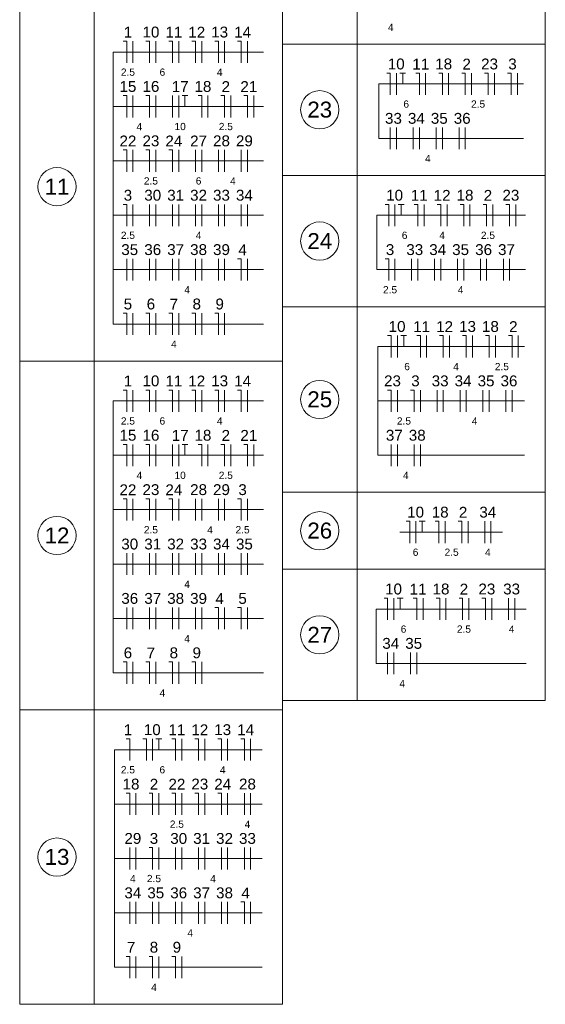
# Model space of a CAD drawing. Header units: millimetres. Extents: x -8 to 220, y -114 to 51.
# Tile 17 of 82: x -7.58 to -0.34, y 9.57 to 23.15. Entities that reach past the tile are written whole.
import ezdxf

# ---------------------------------------------------------------- set-up
doc = ezdxf.new("R2010")
doc.units = ezdxf.units.MM
doc.header["$MEASUREMENT"] = 0
for name, color, linetype, lineweight in [('DI-Tabelas', 7, 'Continuous', 5), ('EL-Fios (Fase 1)', 7, 'Continuous', 5), ('EL-Fios (Fase 2)', 7, 'Continuous', 5), ('EL-Fios (Fase 3)', 7, 'Continuous', 5), ('EL-Fios (Neutro)', 7, 'Continuous', 5), ('EL-Fios (Terra)', 7, 'Continuous', 5), ('EL-Textos fios', 7, 'Continuous', 5)]:
    doc.layers.add(name, color=color, linetype=linetype, lineweight=lineweight)
doc.styles.add('Arial', font='arial.ttf')

msp = doc.modelspace()

# ---------------------------------------------------------------- linework, layer by layer
at = {"layer": 'DI-Tabelas'}
for p, q in [((-3.96, 22.814), (-3.96, 24.624)), ((-2.932, 24.624), (-2.932, 22.814)), ((-0.336, 24.624), (-0.336, 22.814)), ((-7.583, 18.444), (-7.583, 23.254)), ((-6.555, 23.254), (-6.555, 18.444)), ((-3.96, 23.254), (-3.96, 18.444)), ((-2.932, 22.814), (-3.96, 22.814)), ((-3.96, 21.004), (-3.96, 22.814)), ((-0.336, 22.814), (-2.932, 22.814)), ((-2.932, 22.814), (-2.932, 21.004)), ((-0.336, 22.814), (-0.336, 21.004)), ((-2.932, 21.004), (-3.96, 21.004)), ((-3.96, 19.194), (-3.96, 21.004)), ((-0.336, 21.004), (-2.932, 21.004)), ((-2.932, 21.004), (-2.932, 19.194)), ((-0.336, 21.004), (-0.336, 19.194)), ((-2.932, 19.194), (-3.96, 19.194)), ((-3.96, 16.634), (-3.96, 19.194)), ((-0.336, 19.194), (-2.932, 19.194)), ((-2.932, 19.194), (-2.932, 16.634)), ((-0.336, 19.194), (-0.336, 16.634)), ((-6.555, 18.444), (-7.583, 18.444)), ((-7.583, 13.634), (-7.583, 18.444)), ((-3.96, 18.444), (-6.555, 18.444)), ((-6.555, 18.444), (-6.555, 13.634)), ((-3.96, 18.444), (-3.96, 13.634)), ((-2.932, 16.634), (-3.96, 16.634)), ((-3.96, 15.574), (-3.96, 16.634)), ((-0.336, 16.634), (-2.932, 16.634)), ((-2.932, 16.634), (-2.932, 15.574)), ((-0.336, 16.634), (-0.336, 15.574)), ((-2.932, 15.574), (-3.96, 15.574)), ((-3.96, 13.764), (-3.96, 15.574)), ((-0.336, 15.574), (-2.932, 15.574)), ((-2.932, 15.574), (-2.932, 13.764)), ((-0.336, 15.574), (-0.336, 13.764)), ((-2.932, 13.764), (-3.96, 13.764)), ((-0.336, 13.764), (-2.932, 13.764)), ((-6.555, 13.634), (-7.583, 13.634)), ((-7.583, 9.574), (-7.583, 13.634)), ((-3.96, 13.634), (-6.555, 13.634)), ((-6.555, 13.634), (-6.555, 9.574)), ((-3.96, 13.634), (-3.96, 9.574)), ((-6.555, 9.574), (-7.583, 9.574)), ((-3.96, 9.574), (-6.555, 9.574))]:
    msp.add_line(p, q, dxfattribs=at)
at = {"layer": 'DI-Tabelas', "color": 7}
for centre in [(-3.446, 21.909), (-7.069, 20.849), (-3.446, 20.099), (-3.446, 17.914), (-7.069, 16.039), (-3.446, 16.104), (-3.446, 14.669), (-7.069, 11.604)]:
    msp.add_circle(centre, 0.264, dxfattribs=at)
at = {"layer": 'EL-Fios (Fase 1)', "color": 7}
for p, q in [((-6.023, 22.555), (-6.023, 22.855)), ((-4.758, 22.555), (-4.758, 22.855)), ((-4.442, 22.555), (-4.442, 22.855)), ((-1.67, 22.115), (-1.67, 22.415)), ((-1.037, 22.115), (-1.037, 22.415)), ((-0.721, 22.115), (-0.721, 22.415)), ((-6.023, 21.805), (-6.023, 22.105)), ((-4.989, 21.805), (-4.989, 22.105)), ((-4.357, 21.805), (-4.357, 22.105)), ((-2.473, 21.365), (-2.473, 21.665)), ((-1.841, 21.365), (-1.841, 21.665)), ((-5.707, 21.055), (-5.707, 21.355)), ((-5.391, 21.055), (-5.391, 21.355)), ((-4.528, 21.055), (-4.528, 21.355)), ((-6.023, 20.305), (-6.023, 20.605)), ((-5.792, 20.305), (-5.792, 20.605)), ((-5.476, 20.305), (-5.476, 20.605)), ((-5.16, 20.305), (-5.16, 20.605)), ((-4.844, 20.305), (-4.844, 20.605)), ((-1.375, 20.305), (-1.375, 20.605)), ((-0.743, 20.305), (-0.743, 20.605)), ((-6.108, 19.555), (-6.108, 19.855)), ((-5.476, 19.555), (-5.476, 19.855)), ((-5.16, 19.555), (-5.16, 19.855)), ((-4.844, 19.555), (-4.844, 19.855)), ((-4.442, 19.555), (-4.442, 19.855)), ((-2.409, 19.555), (-2.409, 19.855)), ((-2.179, 19.555), (-2.179, 19.855)), ((-1.546, 19.555), (-1.546, 19.855)), ((-0.914, 19.555), (-0.914, 19.855)), ((-6.023, 18.805), (-6.023, 19.105)), ((-5.391, 18.805), (-5.391, 19.105)), ((-5.074, 18.805), (-5.074, 19.105)), ((-1.341, 18.495), (-1.341, 18.795)), ((-1.025, 18.495), (-1.025, 18.795)), ((-6.023, 17.745), (-6.023, 18.045)), ((-4.758, 17.745), (-4.758, 18.045)), ((-4.442, 17.745), (-4.442, 18.045)), ((-2.375, 17.745), (-2.375, 18.045)), ((-2.059, 17.745), (-2.059, 18.045)), ((-1.828, 17.745), (-1.828, 18.045)), ((-1.196, 17.745), (-1.196, 18.045)), ((-6.023, 16.995), (-6.023, 17.295)), ((-4.989, 16.995), (-4.989, 17.295)), ((-4.357, 16.995), (-4.357, 17.295)), ((-2.461, 16.995), (-2.461, 17.295)), ((-2.145, 16.995), (-2.145, 17.295)), ((-5.707, 16.245), (-5.707, 16.545)), ((-5.391, 16.245), (-5.391, 16.545)), ((-4.844, 16.245), (-4.844, 16.545)), ((-4.442, 16.245), (-4.442, 16.545)), ((-1.718, 15.935), (-1.718, 16.235)), ((-6.108, 15.495), (-6.108, 15.795)), ((-5.792, 15.495), (-5.792, 15.795)), ((-5.476, 15.495), (-5.476, 15.795)), ((-5.16, 15.495), (-5.16, 15.795)), ((-4.528, 15.495), (-4.528, 15.795)), ((-1.706, 14.875), (-1.706, 15.175)), ((-1.074, 14.875), (-1.074, 15.175)), ((-0.844, 14.875), (-0.844, 15.175)), ((-5.792, 14.745), (-5.792, 15.045)), ((-5.476, 14.745), (-5.476, 15.045)), ((-5.16, 14.745), (-5.16, 15.045)), ((-4.758, 14.745), (-4.758, 15.045)), ((-4.442, 14.745), (-4.442, 15.045)), ((-2.194, 14.125), (-2.194, 14.425)), ((-5.707, 13.995), (-5.707, 14.295)), ((-5.391, 13.995), (-5.391, 14.295)), ((-4.716, 12.935), (-4.716, 13.235)), ((-4.4, 12.935), (-4.4, 13.235)), ((-5.981, 12.185), (-5.981, 12.485)), ((-5.032, 12.185), (-5.032, 12.485)), ((-4.716, 12.185), (-4.716, 12.485)), ((-6.066, 11.435), (-6.066, 11.735)), ((-5.665, 11.435), (-5.665, 11.735)), ((-5.434, 11.435), (-5.434, 11.735)), ((-5.118, 11.435), (-5.118, 11.735)), ((-4.802, 11.435), (-4.802, 11.735)), ((-4.486, 11.435), (-4.486, 11.735)), ((-5.75, 10.685), (-5.75, 10.985)), ((-5.118, 10.685), (-5.118, 10.985)), ((-4.802, 10.685), (-4.802, 10.985)), ((-4.4, 10.685), (-4.4, 10.985)), ((-5.981, 9.935), (-5.981, 10.235)), ((-5.665, 9.935), (-5.665, 10.235))]:
    msp.add_line(p, q, dxfattribs=at)
at = {"layer": 'EL-Fios (Fase 2)', "color": 7}
for p, q in [((-5.707, 22.555), (-5.707, 22.855)), ((-5.391, 22.555), (-5.391, 22.855)), ((-2.387, 22.115), (-2.387, 22.415)), ((-1.986, 22.115), (-1.986, 22.415)), ((-1.353, 22.115), (-1.353, 22.415)), ((-5.476, 21.805), (-5.476, 22.105)), ((-4.673, 21.805), (-4.673, 22.105)), ((-2.157, 21.365), (-2.157, 21.665)), ((-1.525, 21.365), (-1.525, 21.665)), ((-5.16, 21.055), (-5.16, 21.355)), ((-4.844, 21.055), (-4.844, 21.355)), ((-4.442, 21.055), (-4.442, 21.355)), ((-5.707, 20.305), (-5.707, 20.605)), ((-5.391, 20.305), (-5.391, 20.605)), ((-5.074, 20.305), (-5.074, 20.605)), ((-4.528, 20.305), (-4.528, 20.605)), ((-2.409, 20.305), (-2.409, 20.605)), ((-2.007, 20.305), (-2.007, 20.605)), ((-1.059, 20.305), (-1.059, 20.605)), ((-5.792, 19.555), (-5.792, 19.855)), ((-5.074, 19.555), (-5.074, 19.855)), ((-4.758, 19.555), (-4.758, 19.855)), ((-1.862, 19.555), (-1.862, 19.855)), ((-1.23, 19.555), (-1.23, 19.855)), ((-2.375, 18.495), (-2.375, 18.795)), ((-1.973, 18.495), (-1.973, 18.795)), ((-0.709, 18.495), (-0.709, 18.795)), ((-5.707, 17.745), (-5.707, 18.045)), ((-5.391, 17.745), (-5.391, 18.045)), ((-1.512, 17.745), (-1.512, 18.045)), ((-0.88, 17.745), (-0.88, 18.045)), ((-5.476, 16.995), (-5.476, 17.295)), ((-4.673, 16.995), (-4.673, 17.295)), ((-2.059, 16.995), (-2.059, 17.295)), ((-5.16, 16.245), (-5.16, 16.545)), ((-4.758, 16.245), (-4.758, 16.545)), ((-2.12, 15.935), (-2.12, 16.235)), ((-1.402, 15.935), (-1.402, 16.235)), ((-1.172, 15.935), (-1.172, 16.235)), ((-6.023, 15.495), (-6.023, 15.795)), ((-5.707, 15.495), (-5.707, 15.795)), ((-5.391, 15.495), (-5.391, 15.795)), ((-4.844, 15.495), (-4.844, 15.795)), ((-2.424, 14.875), (-2.424, 15.175)), ((-2.022, 14.875), (-2.022, 15.175)), ((-1.39, 14.875), (-1.39, 15.175)), ((-6.108, 14.745), (-6.108, 15.045)), ((-5.391, 14.745), (-5.391, 15.045)), ((-5.074, 14.745), (-5.074, 15.045)), ((-2.51, 14.125), (-2.51, 14.425)), ((-5.75, 12.935), (-5.75, 13.235)), ((-5.348, 12.935), (-5.348, 13.235)), ((-5.665, 12.185), (-5.665, 12.485)), ((-4.486, 12.185), (-4.486, 12.485)), ((-5.981, 11.435), (-5.981, 11.735)), ((-5.348, 11.435), (-5.348, 11.735)), ((-5.032, 11.435), (-5.032, 11.735)), ((-4.716, 11.435), (-4.716, 11.735)), ((-6.066, 10.685), (-6.066, 10.985)), ((-5.434, 10.685), (-5.434, 10.985)), ((-4.716, 10.685), (-4.716, 10.985))]:
    msp.add_line(p, q, dxfattribs=at)
at = {"layer": 'EL-Fios (Fase 3)', "color": 7}
for p, q in [((-5.074, 22.555), (-5.074, 22.855)), ((-5.707, 21.805), (-5.707, 22.105)), ((-5.391, 21.805), (-5.391, 22.105)), ((-2.387, 21.365), (-2.387, 21.665)), ((-2.071, 21.365), (-2.071, 21.665)), ((-1.755, 21.365), (-1.755, 21.665)), ((-1.439, 21.365), (-1.439, 21.665)), ((-6.023, 21.055), (-6.023, 21.355)), ((-5.074, 21.055), (-5.074, 21.355)), ((-4.758, 21.055), (-4.758, 21.355)), ((-4.758, 20.305), (-4.758, 20.605)), ((-4.442, 20.305), (-4.442, 20.605)), ((-1.691, 20.305), (-1.691, 20.605)), ((-6.023, 19.555), (-6.023, 19.855)), ((-5.707, 19.555), (-5.707, 19.855)), ((-5.391, 19.555), (-5.391, 19.855)), ((-2.093, 19.555), (-2.093, 19.855)), ((-1.777, 19.555), (-1.777, 19.855)), ((-1.461, 19.555), (-1.461, 19.855)), ((-1.145, 19.555), (-1.145, 19.855)), ((-0.829, 19.555), (-0.829, 19.855)), ((-5.707, 18.805), (-5.707, 19.105)), ((-4.758, 18.805), (-4.758, 19.105)), ((-1.657, 18.495), (-1.657, 18.795)), ((-5.074, 17.745), (-5.074, 18.045)), ((-1.743, 17.745), (-1.743, 18.045)), ((-1.427, 17.745), (-1.427, 18.045)), ((-1.111, 17.745), (-1.111, 18.045)), ((-0.795, 17.745), (-0.795, 18.045)), ((-5.707, 16.995), (-5.707, 17.295)), ((-5.391, 16.995), (-5.391, 17.295)), ((-2.375, 16.995), (-2.375, 17.295)), ((-6.023, 16.245), (-6.023, 16.545)), ((-5.074, 16.245), (-5.074, 16.545)), ((-1.086, 15.935), (-1.086, 16.235)), ((-5.074, 15.495), (-5.074, 15.795)), ((-4.758, 15.495), (-4.758, 15.795)), ((-4.442, 15.495), (-4.442, 15.795)), ((-0.758, 14.875), (-0.758, 15.175)), ((-6.023, 14.745), (-6.023, 15.045)), ((-5.707, 14.745), (-5.707, 15.045)), ((-2.424, 14.125), (-2.424, 14.425)), ((-2.108, 14.125), (-2.108, 14.425)), ((-6.023, 13.995), (-6.023, 14.295)), ((-5.074, 13.995), (-5.074, 14.295)), ((-5.032, 12.935), (-5.032, 13.235)), ((-5.348, 12.185), (-5.348, 12.485)), ((-4.4, 12.185), (-4.4, 12.485)), ((-4.4, 11.435), (-4.4, 11.735)), ((-5.981, 10.685), (-5.981, 10.985)), ((-5.665, 10.685), (-5.665, 10.985)), ((-5.348, 10.685), (-5.348, 10.985)), ((-5.032, 10.685), (-5.032, 10.985)), ((-5.348, 9.935), (-5.348, 10.235))]:
    msp.add_line(p, q, dxfattribs=at)
at = {"layer": 'EL-Fios (Neutro)', "color": 7}
for p, q in [((-6.158, 22.855), (-6.108, 22.855)), ((-6.108, 22.555), (-6.108, 22.855)), ((-5.842, 22.855), (-5.792, 22.855)), ((-5.792, 22.555), (-5.792, 22.855)), ((-5.526, 22.855), (-5.476, 22.855)), ((-5.476, 22.555), (-5.476, 22.855)), ((-5.21, 22.855), (-5.16, 22.855)), ((-5.16, 22.555), (-5.16, 22.855)), ((-4.894, 22.855), (-4.844, 22.855)), ((-4.844, 22.555), (-4.844, 22.855)), ((-4.578, 22.855), (-4.528, 22.855)), ((-4.528, 22.555), (-4.528, 22.855)), ((-2.523, 22.415), (-2.473, 22.415)), ((-2.473, 22.115), (-2.473, 22.415)), ((-2.121, 22.415), (-2.071, 22.415)), ((-2.071, 22.115), (-2.071, 22.415)), ((-1.805, 22.415), (-1.755, 22.415)), ((-1.755, 22.115), (-1.755, 22.415)), ((-1.489, 22.415), (-1.439, 22.415)), ((-1.439, 22.115), (-1.439, 22.415)), ((-1.173, 22.415), (-1.123, 22.415)), ((-1.123, 22.115), (-1.123, 22.415)), ((-0.857, 22.415), (-0.807, 22.415)), ((-0.807, 22.115), (-0.807, 22.415)), ((-6.158, 22.105), (-6.108, 22.105)), ((-6.108, 21.805), (-6.108, 22.105)), ((-5.842, 22.105), (-5.792, 22.105)), ((-5.792, 21.805), (-5.792, 22.105)), ((-5.124, 22.105), (-5.074, 22.105)), ((-5.074, 21.805), (-5.074, 22.105)), ((-4.808, 22.105), (-4.758, 22.105)), ((-4.758, 21.805), (-4.758, 22.105)), ((-4.492, 22.105), (-4.442, 22.105)), ((-4.442, 21.805), (-4.442, 22.105)), ((-6.158, 21.355), (-6.108, 21.355)), ((-6.108, 21.055), (-6.108, 21.355)), ((-5.842, 21.355), (-5.792, 21.355)), ((-5.792, 21.055), (-5.792, 21.355)), ((-5.526, 21.355), (-5.476, 21.355)), ((-5.476, 21.055), (-5.476, 21.355)), ((-6.158, 20.605), (-6.108, 20.605)), ((-6.108, 20.305), (-6.108, 20.605)), ((-2.545, 20.605), (-2.495, 20.605)), ((-2.495, 20.305), (-2.495, 20.605)), ((-2.143, 20.605), (-2.093, 20.605)), ((-2.093, 20.305), (-2.093, 20.605)), ((-1.827, 20.605), (-1.777, 20.605)), ((-1.777, 20.305), (-1.777, 20.605)), ((-1.511, 20.605), (-1.461, 20.605)), ((-1.461, 20.305), (-1.461, 20.605)), ((-1.195, 20.605), (-1.145, 20.605)), ((-1.145, 20.305), (-1.145, 20.605)), ((-0.879, 20.605), (-0.829, 20.605)), ((-0.829, 20.305), (-0.829, 20.605)), ((-4.578, 19.855), (-4.528, 19.855)), ((-4.528, 19.555), (-4.528, 19.855)), ((-2.545, 19.855), (-2.495, 19.855)), ((-2.495, 19.555), (-2.495, 19.855)), ((-6.158, 19.105), (-6.108, 19.105)), ((-6.108, 18.805), (-6.108, 19.105)), ((-5.842, 19.105), (-5.792, 19.105)), ((-5.792, 18.805), (-5.792, 19.105)), ((-5.526, 19.105), (-5.476, 19.105)), ((-5.476, 18.805), (-5.476, 19.105)), ((-5.21, 19.105), (-5.16, 19.105)), ((-5.16, 18.805), (-5.16, 19.105)), ((-4.894, 19.105), (-4.844, 19.105)), ((-4.844, 18.805), (-4.844, 19.105)), ((-2.511, 18.795), (-2.461, 18.795)), ((-2.461, 18.495), (-2.461, 18.795)), ((-2.109, 18.795), (-2.059, 18.795)), ((-2.059, 18.495), (-2.059, 18.795)), ((-1.793, 18.795), (-1.743, 18.795)), ((-1.743, 18.495), (-1.743, 18.795)), ((-1.477, 18.795), (-1.427, 18.795)), ((-1.427, 18.495), (-1.427, 18.795)), ((-1.161, 18.795), (-1.111, 18.795)), ((-1.111, 18.495), (-1.111, 18.795)), ((-0.845, 18.795), (-0.795, 18.795)), ((-0.795, 18.495), (-0.795, 18.795)), ((-6.158, 18.045), (-6.108, 18.045)), ((-6.108, 17.745), (-6.108, 18.045)), ((-5.842, 18.045), (-5.792, 18.045)), ((-5.792, 17.745), (-5.792, 18.045)), ((-5.526, 18.045), (-5.476, 18.045)), ((-5.476, 17.745), (-5.476, 18.045)), ((-5.21, 18.045), (-5.16, 18.045)), ((-5.16, 17.745), (-5.16, 18.045)), ((-4.894, 18.045), (-4.844, 18.045)), ((-4.844, 17.745), (-4.844, 18.045)), ((-4.578, 18.045), (-4.528, 18.045)), ((-4.528, 17.745), (-4.528, 18.045)), ((-2.511, 18.045), (-2.461, 18.045)), ((-2.461, 17.745), (-2.461, 18.045)), ((-2.195, 18.045), (-2.145, 18.045)), ((-2.145, 17.745), (-2.145, 18.045)), ((-6.158, 17.295), (-6.108, 17.295)), ((-6.108, 16.995), (-6.108, 17.295)), ((-5.842, 17.295), (-5.792, 17.295)), ((-5.792, 16.995), (-5.792, 17.295)), ((-5.124, 17.295), (-5.074, 17.295)), ((-5.074, 16.995), (-5.074, 17.295)), ((-4.808, 17.295), (-4.758, 17.295)), ((-4.758, 16.995), (-4.758, 17.295)), ((-4.492, 17.295), (-4.442, 17.295)), ((-4.442, 16.995), (-4.442, 17.295)), ((-6.158, 16.545), (-6.108, 16.545)), ((-6.108, 16.245), (-6.108, 16.545)), ((-5.842, 16.545), (-5.792, 16.545)), ((-5.792, 16.245), (-5.792, 16.545)), ((-5.526, 16.545), (-5.476, 16.545)), ((-5.476, 16.245), (-5.476, 16.545)), ((-4.578, 16.545), (-4.528, 16.545)), ((-4.528, 16.245), (-4.528, 16.545)), ((-2.256, 16.235), (-2.206, 16.235)), ((-2.206, 15.935), (-2.206, 16.235)), ((-1.854, 16.235), (-1.804, 16.235)), ((-1.804, 15.935), (-1.804, 16.235)), ((-1.538, 16.235), (-1.488, 16.235)), ((-1.488, 15.935), (-1.488, 16.235)), ((-2.56, 15.175), (-2.51, 15.175)), ((-2.51, 14.875), (-2.51, 15.175)), ((-2.158, 15.175), (-2.108, 15.175)), ((-2.108, 14.875), (-2.108, 15.175)), ((-1.842, 15.175), (-1.792, 15.175)), ((-1.792, 14.875), (-1.792, 15.175)), ((-1.526, 15.175), (-1.476, 15.175)), ((-1.476, 14.875), (-1.476, 15.175)), ((-1.21, 15.175), (-1.16, 15.175)), ((-1.16, 14.875), (-1.16, 15.175)), ((-4.894, 15.045), (-4.844, 15.045)), ((-4.844, 14.745), (-4.844, 15.045)), ((-4.578, 15.045), (-4.528, 15.045)), ((-4.528, 14.745), (-4.528, 15.045)), ((-6.158, 14.295), (-6.108, 14.295)), ((-6.108, 13.995), (-6.108, 14.295)), ((-5.842, 14.295), (-5.792, 14.295)), ((-5.792, 13.995), (-5.792, 14.295)), ((-5.526, 14.295), (-5.476, 14.295)), ((-5.476, 13.995), (-5.476, 14.295)), ((-5.21, 14.295), (-5.16, 14.295)), ((-5.16, 13.995), (-5.16, 14.295)), ((-6.116, 13.235), (-6.066, 13.235)), ((-6.066, 12.935), (-6.066, 13.235)), ((-5.886, 13.235), (-5.836, 13.235)), ((-5.836, 12.935), (-5.836, 13.235)), ((-5.484, 13.235), (-5.434, 13.235)), ((-5.434, 12.935), (-5.434, 13.235)), ((-5.168, 13.235), (-5.118, 13.235)), ((-5.118, 12.935), (-5.118, 13.235)), ((-4.852, 13.235), (-4.802, 13.235)), ((-4.802, 12.935), (-4.802, 13.235)), ((-4.536, 13.235), (-4.486, 13.235)), ((-4.486, 12.935), (-4.486, 13.235)), ((-6.116, 12.485), (-6.066, 12.485)), ((-6.066, 12.185), (-6.066, 12.485)), ((-5.8, 12.485), (-5.75, 12.485)), ((-5.75, 12.185), (-5.75, 12.485)), ((-5.484, 12.485), (-5.434, 12.485)), ((-5.434, 12.185), (-5.434, 12.485)), ((-5.168, 12.485), (-5.118, 12.485)), ((-5.118, 12.185), (-5.118, 12.485)), ((-4.852, 12.485), (-4.802, 12.485)), ((-4.802, 12.185), (-4.802, 12.485)), ((-5.8, 11.735), (-5.75, 11.735)), ((-5.75, 11.435), (-5.75, 11.735)), ((-4.536, 10.985), (-4.486, 10.985)), ((-4.486, 10.685), (-4.486, 10.985)), ((-6.116, 10.235), (-6.066, 10.235)), ((-6.066, 9.935), (-6.066, 10.235)), ((-5.8, 10.235), (-5.75, 10.235)), ((-5.75, 9.935), (-5.75, 10.235)), ((-5.484, 10.235), (-5.434, 10.235)), ((-5.434, 9.935), (-5.434, 10.235))]:
    msp.add_line(p, q, dxfattribs=at)
at = {"layer": 'EL-Fios (Terra)', "color": 7}
for points in [[(-2.302, 22.265), (-2.302, 22.415), (-2.342, 22.415), (-2.262, 22.415)], [(-5.305, 21.955), (-5.305, 22.105), (-5.345, 22.105), (-5.265, 22.105)], [(-2.323, 20.455), (-2.323, 20.605), (-2.363, 20.605), (-2.283, 20.605)], [(-2.289, 18.645), (-2.289, 18.795), (-2.329, 18.795), (-2.249, 18.795)], [(-5.305, 17.145), (-5.305, 17.295), (-5.345, 17.295), (-5.265, 17.295)], [(-2.034, 16.085), (-2.034, 16.235), (-2.074, 16.235), (-1.994, 16.235)], [(-2.338, 15.025), (-2.338, 15.175), (-2.378, 15.175), (-2.298, 15.175)], [(-5.665, 13.085), (-5.665, 13.235), (-5.705, 13.235), (-5.625, 13.235)]]:
    msp.add_lwpolyline(points, dxfattribs=at)
at = {"layer": 'EL-Textos fios', "color": 7}
for p, q in [((-6.293, 22.705), (-4.222, 22.705)), ((-6.293, 22.705), (-6.293, 18.955)), ((-2.632, 22.265), (-0.636, 22.265)), ((-2.632, 22.265), (-2.632, 21.515)), ((-6.293, 21.955), (-4.222, 21.955)), ((-2.632, 21.515), (-0.636, 21.515)), ((-6.293, 21.205), (-4.222, 21.205)), ((-6.293, 20.455), (-4.222, 20.455)), ((-2.66, 20.455), (-0.608, 20.455)), ((-2.66, 20.455), (-2.66, 19.705)), ((-6.293, 19.705), (-4.222, 19.705)), ((-2.66, 19.705), (-0.608, 19.705)), ((-6.293, 18.955), (-4.222, 18.955)), ((-2.645, 18.645), (-0.623, 18.645)), ((-2.645, 18.645), (-2.645, 17.145)), ((-6.293, 17.895), (-4.222, 17.895)), ((-6.293, 17.895), (-6.293, 14.145)), ((-2.645, 17.895), (-0.623, 17.895)), ((-6.293, 17.145), (-4.222, 17.145)), ((-2.645, 17.145), (-0.623, 17.145)), ((-6.293, 16.395), (-4.222, 16.395)), ((-2.341, 16.085), (-0.927, 16.085)), ((-6.293, 15.645), (-4.222, 15.645)), ((-2.669, 15.025), (-0.599, 15.025)), ((-2.669, 15.025), (-2.669, 14.275)), ((-6.293, 14.895), (-4.222, 14.895)), ((-2.669, 14.275), (-0.599, 14.275)), ((-6.293, 14.145), (-4.222, 14.145)), ((-6.274, 13.085), (-4.241, 13.085)), ((-6.274, 13.085), (-6.274, 10.085)), ((-6.274, 12.335), (-4.241, 12.335)), ((-6.274, 11.585), (-4.241, 11.585)), ((-6.274, 10.835), (-4.241, 10.835)), ((-6.274, 10.085), (-4.241, 10.085))]:
    msp.add_line(p, q, dxfattribs=at)

# ---------------------------------------------------------------- texts
at = {"layer": 'DI-Tabelas', "color": 7, "char_height": 0.22, "width": 0.68348, "attachment_point": 8, "line_spacing_factor": 0.6, "style": 'Arial'}
for s, insert in [('23', (-3.446, 21.799)), ('11', (-7.069, 20.739)), ('24', (-3.446, 19.989)), ('25', (-3.446, 17.804)), ('12', (-7.069, 15.929)), ('26', (-3.446, 15.994)), ('27', (-3.446, 14.559)), ('13', (-7.069, 11.494))]:
    msp.add_mtext(s, dxfattribs=dict(at, insert=insert))
at = {"layer": 'EL-Textos fios', "color": 7, "attachment_point": 8, "line_spacing_factor": 0.6, "style": 'Arial'}
for s, insert, char_height, width in [('1', (-6.091, 22.904), 0.15, 0.233), ('10', (-5.774, 22.904), 0.15, 0.46601), ('11', (-5.458, 22.904), 0.15, 0.46601), ('12', (-5.142, 22.904), 0.15, 0.46601), ('13', (-4.826, 22.904), 0.15, 0.46601), ('14', (-4.51, 22.904), 0.15, 0.46601), ('4', (-2.467, 22.997), 0.1, 0.15534), ('10', (-2.392, 22.464), 0.15, 0.46601), ('11', (-2.053, 22.464), 0.15, 0.46601), ('18', (-1.737, 22.464), 0.15, 0.46601), ('2', (-1.421, 22.464), 0.15, 0.233), ('23', (-1.105, 22.464), 0.15, 0.46601), ('3', (-0.789, 22.464), 0.15, 0.233), ('2.5', (-6.091, 22.377), 0.1, 0.38826), ('6', (-5.616, 22.377), 0.1, 0.15534), ('4', (-4.826, 22.377), 0.1, 0.15534), ('15', (-6.091, 22.154), 0.15, 0.46601), ('16', (-5.774, 22.154), 0.15, 0.46601), ('17', (-5.371, 22.154), 0.15, 0.46601), ('18', (-5.057, 22.154), 0.15, 0.46601), ('2', (-4.741, 22.154), 0.15, 0.233), ('21', (-4.424, 22.154), 0.15, 0.46601), ('6', (-2.254, 21.937), 0.1, 0.15534), ('2.5', (-1.263, 21.937), 0.1, 0.38826), ('33', (-2.43, 21.714), 0.15, 0.46601), ('34', (-2.114, 21.714), 0.15, 0.46601), ('35', (-1.798, 21.714), 0.15, 0.46601), ('36', (-1.482, 21.714), 0.15, 0.46601), ('4', (-5.933, 21.627), 0.1, 0.15534), ('10', (-5.371, 21.627), 0.1, 0.31067), ('2.5', (-4.741, 21.627), 0.1, 0.38826), ('22', (-6.091, 21.404), 0.15, 0.46601), ('23', (-5.774, 21.404), 0.15, 0.46601), ('24', (-5.458, 21.404), 0.15, 0.46601), ('27', (-5.117, 21.404), 0.15, 0.46601), ('28', (-4.801, 21.404), 0.15, 0.46601), ('29', (-4.485, 21.404), 0.15, 0.46601), ('4', (-1.956, 21.187), 0.1, 0.15534), ('2.5', (-5.774, 20.877), 0.1, 0.38826), ('6', (-5.117, 20.877), 0.1, 0.15534), ('4', (-4.643, 20.877), 0.1, 0.15534), ('3', (-6.091, 20.654), 0.15, 0.233), ('30', (-5.749, 20.654), 0.15, 0.46601), ('31', (-5.433, 20.654), 0.15, 0.46601), ('32', (-5.117, 20.654), 0.15, 0.46601), ('33', (-4.801, 20.654), 0.15, 0.46601), ('34', (-4.485, 20.654), 0.15, 0.46601), ('10', (-2.414, 20.654), 0.15, 0.46601), ('11', (-2.075, 20.654), 0.15, 0.46601), ('12', (-1.759, 20.654), 0.15, 0.46601), ('18', (-1.443, 20.654), 0.15, 0.46601), ('2', (-1.127, 20.654), 0.15, 0.233), ('23', (-0.811, 20.654), 0.15, 0.46601), ('2.5', (-6.091, 20.127), 0.1, 0.38826), ('4', (-5.117, 20.127), 0.1, 0.15534), ('6', (-2.276, 20.127), 0.1, 0.15534), ('4', (-1.759, 20.127), 0.1, 0.15534), ('2.5', (-1.127, 20.127), 0.1, 0.38826), ('35', (-6.066, 19.904), 0.15, 0.46601), ('36', (-5.749, 19.904), 0.15, 0.46601), ('37', (-5.433, 19.904), 0.15, 0.46601), ('38', (-5.117, 19.904), 0.15, 0.46601), ('39', (-4.801, 19.904), 0.15, 0.46601), ('4', (-4.51, 19.904), 0.15, 0.233), ('3', (-2.477, 19.904), 0.15, 0.233), ('33', (-2.136, 19.904), 0.15, 0.46601), ('34', (-1.82, 19.904), 0.15, 0.46601), ('35', (-1.504, 19.904), 0.15, 0.46601), ('36', (-1.187, 19.904), 0.15, 0.46601), ('37', (-0.871, 19.904), 0.15, 0.46601), ('4', (-5.275, 19.377), 0.1, 0.15534), ('2.5', (-2.477, 19.377), 0.1, 0.38826), ('4', (-1.504, 19.377), 0.1, 0.15534), ('5', (-6.091, 19.154), 0.15, 0.233), ('6', (-5.774, 19.154), 0.15, 0.233), ('7', (-5.458, 19.154), 0.15, 0.233), ('8', (-5.142, 19.154), 0.15, 0.233), ('9', (-4.826, 19.154), 0.15, 0.233), ('10', (-2.38, 18.844), 0.15, 0.46601), ('11', (-2.041, 18.844), 0.15, 0.46601), ('12', (-1.725, 18.844), 0.15, 0.46601), ('13', (-1.409, 18.844), 0.15, 0.46601), ('18', (-1.093, 18.844), 0.15, 0.46601), ('2', (-0.777, 18.844), 0.15, 0.233), ('4', (-5.458, 18.627), 0.1, 0.15534), ('6', (-2.242, 18.317), 0.1, 0.15534), ('4', (-1.567, 18.317), 0.1, 0.15534), ('2.5', (-0.935, 18.317), 0.1, 0.38826), ('1', (-6.091, 18.094), 0.15, 0.233), ('10', (-5.774, 18.094), 0.15, 0.46601), ('11', (-5.458, 18.094), 0.15, 0.46601), ('12', (-5.142, 18.094), 0.15, 0.46601), ('13', (-4.826, 18.094), 0.15, 0.46601), ('14', (-4.51, 18.094), 0.15, 0.46601), ('23', (-2.443, 18.094), 0.15, 0.46601), ('3', (-2.127, 18.094), 0.15, 0.233), ('33', (-1.786, 18.094), 0.15, 0.46601), ('34', (-1.47, 18.094), 0.15, 0.46601), ('35', (-1.153, 18.094), 0.15, 0.46601), ('36', (-0.837, 18.094), 0.15, 0.46601), ('2.5', (-6.091, 17.567), 0.1, 0.38826), ('6', (-5.616, 17.567), 0.1, 0.15534), ('4', (-4.826, 17.567), 0.1, 0.15534), ('2.5', (-2.285, 17.567), 0.1, 0.38826), ('4', (-1.311, 17.567), 0.1, 0.15534), ('15', (-6.091, 17.344), 0.15, 0.46601), ('16', (-5.774, 17.344), 0.15, 0.46601), ('17', (-5.371, 17.344), 0.15, 0.46601), ('18', (-5.057, 17.344), 0.15, 0.46601), ('2', (-4.741, 17.344), 0.15, 0.233), ('21', (-4.424, 17.344), 0.15, 0.46601), ('37', (-2.418, 17.344), 0.15, 0.46601), ('38', (-2.102, 17.344), 0.15, 0.46601), ('4', (-5.933, 16.817), 0.1, 0.15534), ('10', (-5.371, 16.817), 0.1, 0.31067), ('2.5', (-4.741, 16.817), 0.1, 0.38826), ('4', (-2.26, 16.817), 0.1, 0.15534), ('22', (-6.091, 16.594), 0.15, 0.46601), ('23', (-5.774, 16.594), 0.15, 0.46601), ('24', (-5.458, 16.594), 0.15, 0.46601), ('28', (-5.117, 16.594), 0.15, 0.46601), ('29', (-4.801, 16.594), 0.15, 0.46601), ('3', (-4.51, 16.594), 0.15, 0.233), ('10', (-2.125, 16.284), 0.15, 0.46601), ('18', (-1.786, 16.284), 0.15, 0.46601), ('2', (-1.47, 16.284), 0.15, 0.233), ('34', (-1.129, 16.284), 0.15, 0.46601), ('2.5', (-5.774, 16.067), 0.1, 0.38826), ('4', (-4.959, 16.067), 0.1, 0.15534), ('2.5', (-4.51, 16.067), 0.1, 0.38826), ('30', (-6.066, 15.844), 0.15, 0.46601), ('31', (-5.749, 15.844), 0.15, 0.46601), ('32', (-5.433, 15.844), 0.15, 0.46601), ('33', (-5.117, 15.844), 0.15, 0.46601), ('34', (-4.801, 15.844), 0.15, 0.46601), ('35', (-4.485, 15.844), 0.15, 0.46601), ('6', (-2.125, 15.757), 0.1, 0.15534), ('2.5', (-1.628, 15.757), 0.1, 0.38826), ('4', (-1.129, 15.757), 0.1, 0.15534), ('4', (-5.275, 15.317), 0.1, 0.15534), ('10', (-2.429, 15.224), 0.15, 0.46601), ('11', (-2.09, 15.224), 0.15, 0.46601), ('18', (-1.774, 15.224), 0.15, 0.46601), ('2', (-1.458, 15.224), 0.15, 0.233), ('23', (-1.142, 15.224), 0.15, 0.46601), ('33', (-0.801, 15.224), 0.15, 0.46601), ('36', (-6.066, 15.094), 0.15, 0.46601), ('37', (-5.749, 15.094), 0.15, 0.46601), ('38', (-5.433, 15.094), 0.15, 0.46601), ('39', (-5.117, 15.094), 0.15, 0.46601), ('4', (-4.826, 15.094), 0.15, 0.233), ('5', (-4.51, 15.094), 0.15, 0.233), ('6', (-2.291, 14.697), 0.1, 0.15534), ('2.5', (-1.458, 14.697), 0.1, 0.38826), ('4', (-0.801, 14.697), 0.1, 0.15534), ('4', (-5.275, 14.567), 0.1, 0.15534), ('34', (-2.467, 14.474), 0.15, 0.46601), ('35', (-2.151, 14.474), 0.15, 0.46601), ('6', (-6.091, 14.344), 0.15, 0.233), ('7', (-5.774, 14.344), 0.15, 0.233), ('8', (-5.458, 14.344), 0.15, 0.233), ('9', (-5.142, 14.344), 0.15, 0.233), ('4', (-2.309, 13.947), 0.1, 0.15534), ('4', (-5.616, 13.817), 0.1, 0.15534), ('1', (-6.091, 13.284), 0.15, 0.233), ('10', (-5.755, 13.284), 0.15, 0.46601), ('11', (-5.416, 13.284), 0.15, 0.46601), ('12', (-5.1, 13.284), 0.15, 0.46601), ('13', (-4.784, 13.284), 0.15, 0.46601), ('14', (-4.468, 13.284), 0.15, 0.46601), ('2.5', (-6.091, 12.757), 0.1, 0.38826), ('6', (-5.617, 12.757), 0.1, 0.15534), ('4', (-4.784, 12.757), 0.1, 0.15534), ('18', (-6.048, 12.534), 0.15, 0.46601), ('2', (-5.732, 12.534), 0.15, 0.233), ('22', (-5.416, 12.534), 0.15, 0.46601), ('23', (-5.1, 12.534), 0.15, 0.46601), ('24', (-4.784, 12.534), 0.15, 0.46601), ('28', (-4.443, 12.534), 0.15, 0.46601), ('2.5', (-5.416, 12.007), 0.1, 0.38826), ('4', (-4.443, 12.007), 0.1, 0.15534), ('29', (-6.023, 11.784), 0.15, 0.46601), ('3', (-5.732, 11.784), 0.15, 0.233), ('30', (-5.391, 11.784), 0.15, 0.46601), ('31', (-5.075, 11.784), 0.15, 0.46601), ('32', (-4.759, 11.784), 0.15, 0.46601), ('33', (-4.443, 11.784), 0.15, 0.46601), ('4', (-6.023, 11.257), 0.1, 0.15534), ('2.5', (-5.732, 11.257), 0.1, 0.38826), ('4', (-4.917, 11.257), 0.1, 0.15534), ('34', (-6.023, 11.034), 0.15, 0.46601), ('35', (-5.707, 11.034), 0.15, 0.46601), ('36', (-5.391, 11.034), 0.15, 0.46601), ('37', (-5.075, 11.034), 0.15, 0.46601), ('38', (-4.759, 11.034), 0.15, 0.46601), ('4', (-4.468, 11.034), 0.15, 0.233), ('4', (-5.233, 10.507), 0.1, 0.15534), ('7', (-6.048, 10.284), 0.15, 0.233), ('8', (-5.732, 10.284), 0.15, 0.233), ('9', (-5.416, 10.284), 0.15, 0.233), ('4', (-5.732, 9.757), 0.1, 0.15534)]:
    msp.add_mtext(s, dxfattribs=dict(at, insert=insert, char_height=char_height, width=width))

doc.saveas('drawing.dxf')
